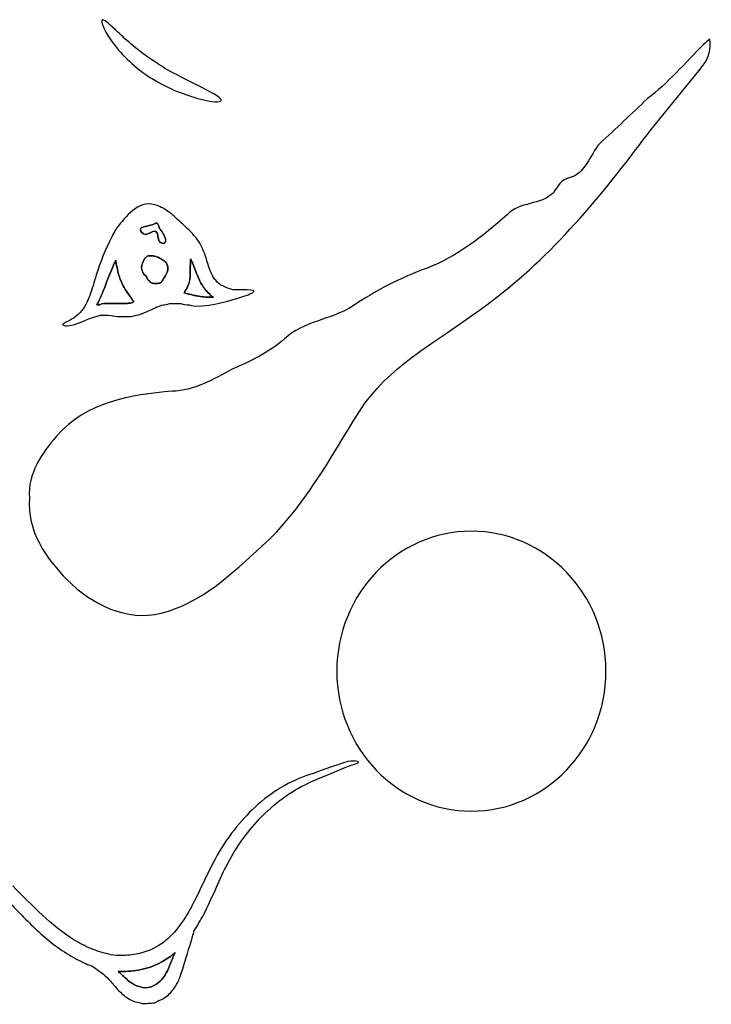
# Model space of a CAD drawing. Extents: x 11 to 842, y 37 to 849.
# Tile 3 of 8: x 282 to 419, y 37 to 232. Entities that reach past the tile are written whole.
import ezdxf

# ---------------------------------------------------------------- set-up
doc = ezdxf.new("R2010")
doc.units = 0
doc.layers.add('Layer_1', color=7, linetype='CONTINUOUS')

msp = doc.modelspace()

# ---------------------------------------------------------------- linework, layer by layer
at = {"layer": 'Layer_1', "color": 7}
for p, q in [((298.649563, 232.402561), (298.540011, 232.402561)), ((298.649906, 232.456022), (298.649563, 232.402561)), ((298.694991, 232.456022), (298.649906, 232.456022)), ((417.873088, 227.520481), (417.873081, 227.520495)), ((309.40884, 192.065227), (309.408818, 192.065307)), ((301.434574, 191.132043), (301.435392, 191.131984)), ((309.84254, 191.371465), (309.84254, 191.372268)), ((301.256012, 184.569921), (301.256596, 184.702406)), ((301.256384, 184.702975), (301.256603, 184.569103)), ((308.173286, 185.604484), (308.173293, 185.605843)), ((310.803309, 184.649149), (310.803309, 184.649441)), ((316.134274, 184.995771), (316.133733, 184.916017)), ((316.134245, 184.913797), (316.133901, 184.996004)), ((326.461522, 178.833031), (325.475118, 178.833031)), ((298.050388, 175.899176), (297.493135, 175.899176)), ((297.493273, 175.898899), (298.050527, 175.898899)), ((299.907941, 176.166205), (301.672893, 176.166205)), ((301.673411, 176.165752), (299.908459, 176.165752)), ((301.672893, 176.166205), (303.297837, 176.166205)), ((303.29821, 176.165752), (301.673411, 176.165752)), ((304.751662, 176.433), (304.825427, 176.433)), ((304.826092, 176.432328), (304.752327, 176.432328)), ((312.278022, 176.16508), (313.769533, 176.16508)), ((298.233997, 173.818481), (299.839368, 173.818481)), ((301.54896, 173.551905), (303.383368, 173.551905)), ((371.824981, 130.946843), (371.824981, 130.946843)), ((348.537927, 85.328135), (347.869661, 85.328135)), ((348.537752, 85.384225), (348.537927, 85.328135)), ((312.998201, 47.290665), (312.998639, 47.291395)), ((313.021484, 47.315205), (313.021557, 47.338576))]:
    msp.add_line(p, q, dxfattribs=at)
for points in [[(298.540011, 232.402561), (298.251525, 232.135985), (298.764958, 230.668502), (300.204833, 228.534288)], [(301.652231, 230.001624), (300.14531, 231.415572), (299.137434, 232.402634), (298.694991, 232.456022)], [(308.741764, 224.265858), (305.722883, 226.266712), (303.42843, 228.347538), (301.652231, 230.001624)], [(417.824885, 223.412143), (418.935594, 224.826092), (419.435223, 226.800215), (419.14754, 228.614246)], [(419.14754, 228.614246), (418.72248, 228.241039), (418.29793, 227.867322), (417.873088, 227.520481)], [(300.204833, 228.534288), (301.658074, 226.400073), (303.978088, 223.812314), (307.203365, 221.571396)], [(417.873081, 227.520495), (414.21281, 223.865629), (410.840953, 219.863944), (406.732455, 216.742683)], [(309.787326, 223.572031), (309.431648, 223.838607), (309.083274, 224.025575), (308.741764, 224.265858)], [(318.464703, 218.930103), (316.315224, 220.023868), (312.846304, 221.651223), (309.787326, 223.572031)], [(404.200823, 206.338354), (408.552219, 212.207481), (413.31897, 217.676371), (417.824885, 223.412143)], [(307.203365, 221.571396), (307.571459, 221.30482), (307.948171, 221.090829), (308.333209, 220.824399)], [(308.333209, 220.824399), (310.069459, 219.757219), (311.808118, 218.903592), (313.417653, 218.23664)], [(322.180845, 216.42239), (322.299891, 216.848912), (320.832993, 217.729562), (318.464703, 218.930103)], [(313.417653, 218.23664), (315.020395, 217.596128), (316.523592, 217.116145), (317.778398, 216.769304)], [(317.778398, 216.769304), (320.382954, 216.102499), (322.066838, 215.995649), (322.180845, 216.42239)], [(406.732455, 216.742683), (403.591459, 213.808083), (400.503779, 210.793511), (397.30459, 207.912306)], [(397.30459, 207.912306), (395.326085, 205.591343), (394.410159, 201.883161), (391.239731, 201.056118)], [(372.303942, 174.031494), (384.692954, 182.541731), (394.962782, 194.093198), (404.200823, 206.338354)], [(391.239731, 201.056118), (389.658023, 200.789542), (388.971498, 199.32206), (388.090775, 198.121592)], [(388.090775, 198.121592), (385.504623, 195.56049), (381.448724, 196.440849), (378.894832, 193.719729)], [(308.933458, 195.720582), (305.638871, 196.662362), (303.190973, 193.289336), (301.434574, 191.132043)], [(310.031532, 195.320353), (309.683157, 195.586929), (309.316524, 195.613952), (308.933458, 195.720582)], [(311.0397, 194.786471), (310.719809, 195.053047), (310.38312, 195.159677), (310.031532, 195.320353)], [(312.763534, 193.505957), (312.24718, 193.959501), (311.676488, 194.386315), (311.0397, 194.786471)], [(314.240292, 192.145397), (313.783826, 192.571918), (313.289894, 193.052412), (312.763534, 193.505957)], [(378.894832, 193.719729), (374.058413, 189.477957), (368.95341, 185.422913), (363.023351, 183.155286)], [(308.800981, 191.85239), (308.345976, 191.745759), (307.832981, 191.605533), (307.350223, 191.478453)], [(307.35053, 191.478825), (307.833288, 191.605175), (308.345917, 191.745401), (308.801141, 191.852032)], [(309.036152, 191.978739), (308.965951, 191.945523), (308.890083, 191.906267), (308.800981, 191.85239)], [(308.801141, 191.852032), (309.593858, 192.330408), (309.576403, 191.958662), (309.84254, 191.371465)], [(309.095259, 192.00425), (309.075758, 191.996063), (309.057171, 191.988672), (309.036152, 191.978739)], [(309.230372, 192.050905), (309.189802, 192.040716), (309.144922, 192.025014), (309.095259, 192.00425)], [(309.275165, 192.062115), (309.261178, 192.059888), (309.245447, 192.054695), (309.230372, 192.050905)], [(309.408818, 192.065307), (309.370555, 192.073202), (309.324828, 192.070814), (309.275165, 192.062115)], [(309.476579, 192.040797), (309.455786, 192.051051), (309.433503, 192.060129), (309.40884, 192.065227)], [(309.492121, 192.030864), (309.486994, 192.034172), (309.481925, 192.037897), (309.476579, 192.040797)], [(309.528207, 192.002227), (309.516646, 192.012737), (309.504858, 192.02264), (309.492121, 192.030864)], [(309.564907, 191.957435), (309.552739, 191.972597), (309.541653, 191.990023), (309.528207, 192.002227)], [(309.628367, 191.863221), (309.608742, 191.899862), (309.587197, 191.930091), (309.564907, 191.957435)], [(309.660714, 191.799147), (309.650109, 191.822014), (309.639278, 191.842829), (309.628367, 191.863221)], [(309.84257, 191.373356), (309.766614, 191.539875), (309.71549, 191.681562), (309.660714, 191.799147)], [(315.241449, 191.238308), (314.90476, 191.531907), (314.568801, 191.851798), (314.240292, 192.145397)], [(301.435392, 191.131984), (301.07241, 190.544787), (300.758362, 189.958174), (300.473235, 189.397926)], [(306.348715, 190.305015), (305.727922, 191.255121), (306.727034, 191.332099), (307.35053, 191.478825)], [(307.350223, 191.478453), (306.726508, 191.331653), (305.728127, 191.254967), (306.348628, 190.305153)], [(306.348628, 190.305153), (307.437134, 188.859873), (308.754604, 191.421486), (309.465449, 190.091162)], [(309.465682, 190.091754), (308.755057, 191.422077), (307.437222, 188.860027), (306.348715, 190.305015)], [(309.465449, 190.091162), (309.513301, 189.944363), (309.543596, 189.784417), (309.569158, 189.624472)], [(309.646078, 189.158008), (309.58562, 189.451606), (309.561358, 189.79852), (309.465682, 190.091754)], [(309.569158, 189.624472), (309.569187, 189.624267), (309.569121, 189.62415), (309.569158, 189.623836)], [(309.569158, 189.623836), (309.594734, 189.463891), (309.616112, 189.303945), (309.646574, 189.157146)], [(310.088667, 190.865408), (312.589149, 187.498444), (309.964508, 187.70557), (309.776809, 188.704463)], [(309.84254, 191.372268), (309.919957, 191.105692), (309.977654, 191.025354), (310.088667, 190.865408)], [(309.897937, 191.203916), (309.879941, 191.25144), (309.861909, 191.306164), (309.84257, 191.373356)], [(310.089288, 190.865766), (310.006028, 190.985543), (309.951983, 191.060768), (309.897937, 191.203916)], [(311.121996, 188.967088), (311.019017, 189.405295), (310.714463, 190.024044), (310.089288, 190.865766)], [(316.264954, 190.224516), (315.928265, 190.57143), (315.585733, 190.891321), (315.241449, 191.238308)], [(317.248875, 189.077363), (316.937018, 189.477592), (316.606902, 189.851017), (316.264954, 190.224516)], [(300.473235, 189.397926), (299.140282, 186.756779), (298.123203, 184.195751), (297.368027, 181.794726)], [(309.776809, 188.704463), (309.715497, 188.971039), (309.676022, 188.998062), (309.646078, 189.158008)], [(309.646574, 189.157146), (309.676935, 188.9972), (309.715906, 188.970177), (309.777306, 188.703601)], [(309.777306, 188.703601), (309.800721, 188.578712), (309.862026, 188.46697), (309.947476, 188.372025)], [(309.947476, 188.372025), (309.989778, 188.324793), (310.038039, 188.281462), (310.089894, 188.244214)], [(310.089894, 188.244214), (310.090025, 188.244119), (310.090529, 188.244302), (310.090529, 188.244214)], [(310.090529, 188.244214), (310.194968, 188.168989), (310.314745, 188.113483), (310.436713, 188.084269)], [(310.436713, 188.084269), (310.55795, 188.055223), (310.680648, 188.052229), (310.7902, 188.080544)], [(310.7902, 188.080544), (310.871998, 188.101761), (310.946494, 188.141155), (311.006382, 188.200321)], [(311.006382, 188.200321), (311.046434, 188.239431), (311.080877, 188.287232), (311.106439, 188.344929)], [(311.106439, 188.344929), (311.10652, 188.345097), (311.106366, 188.345243), (311.106439, 188.345564)], [(311.106439, 188.345564), (311.132432, 188.403203), (311.149982, 188.470453), (311.158075, 188.54787)], [(311.158075, 188.54787), (311.170213, 188.663995), (311.160624, 188.80276), (311.121996, 188.967088)], [(318.120834, 187.743461), (317.861562, 188.197005), (317.568694, 188.650476), (317.248875, 189.077363)], [(318.832191, 186.142763), (318.643031, 186.676645), (318.412973, 187.20987), (318.120834, 187.743461)], [(307.450733, 185.502849), (308.773972, 185.850494), (309.89067, 185.264026), (310.803309, 184.649149)], [(319.341972, 184.622112), (319.193711, 185.102679), (319.028653, 185.609173), (318.832191, 186.142763)], [(299.637063, 180.888018), (300.110326, 182.115216), (300.647568, 183.395731), (301.256384, 184.702975)], [(301.256596, 184.702406), (300.952042, 184.048747), (300.665747, 183.402026), (300.396176, 182.765165)], [(301.690567, 182.449145), (301.523318, 183.149546), (301.394777, 183.86302), (301.256012, 184.569921)], [(301.256603, 184.569103), (301.535595, 183.155155), (301.768575, 181.714549), (302.361907, 180.407377)], [(306.962132, 181.847983), (305.698562, 183.186049), (306.773703, 184.897685), (307.450733, 185.502849)], [(306.41785, 183.694843), (306.401702, 183.608663), (306.3896, 183.521752), (306.38302, 183.43338)], [(306.41785, 183.695479), (306.417813, 183.695282), (306.417894, 183.695158), (306.41785, 183.694843)], [(306.478819, 183.950369), (306.45436, 183.86638), (306.434056, 183.78166), (306.41785, 183.695479)], [(306.665787, 184.433858), (306.592023, 184.280485), (306.527752, 184.118349), (306.478819, 183.950369)], [(306.782643, 184.656613), (306.741568, 184.584747), (306.702305, 184.510544), (306.665787, 184.433858)], [(306.782643, 184.657248), (306.782548, 184.657095), (306.78273, 184.656934), (306.782643, 184.656613)], [(306.831788, 184.736126), (306.81564, 184.709468), (306.798309, 184.684527), (306.782643, 184.657248)], [(307.45112, 185.503207), (307.255388, 185.328655), (307.02825, 185.059888), (306.831788, 184.736126)], [(307.780506, 185.56915), (307.671684, 185.552652), (307.562133, 185.532516), (307.45112, 185.503207)], [(307.852671, 185.579725), (307.82865, 185.576541), (307.804651, 185.572846), (307.780506, 185.56915)], [(308.173293, 185.605843), (308.068123, 185.603294), (307.960762, 185.593551), (307.852671, 185.579725)], [(308.509975, 185.592024), (308.398962, 185.60149), (308.287219, 185.607128), (308.173286, 185.604484)], [(308.575297, 185.586423), (308.553664, 185.58865), (308.531746, 185.590147), (308.509975, 185.592024)], [(308.874738, 185.540382), (308.776142, 185.560072), (308.676815, 185.57565), (308.575297, 185.586423)], [(309.274237, 185.437403), (309.144236, 185.479099), (309.010582, 185.513359), (308.874738, 185.540382)], [(309.333337, 185.415617), (309.313398, 185.422373), (309.294321, 185.430969), (309.274237, 185.437403)], [(309.644464, 185.297301), (309.542946, 185.340574), (309.439237, 185.37983), (309.333337, 185.415617)], [(309.790533, 185.231358), (309.742052, 185.253845), (309.693397, 185.276333), (309.644464, 185.297301)], [(310.007445, 185.125458), (309.936193, 185.162421), (309.863567, 185.197222), (309.790533, 185.231358)], [(310.152784, 185.048042), (310.104785, 185.074604), (310.056378, 185.100415), (310.007445, 185.125458)], [(310.287898, 184.970625), (310.243032, 184.996779), (310.198795, 185.023108), (310.152784, 185.048042)], [(310.803521, 184.648543), (310.639194, 184.759555), (310.465371, 184.866916), (310.287898, 184.970625)], [(310.803309, 184.649441), (311.749983, 184.01185), (311.64306, 182.986591), (311.508092, 182.568542)], [(310.968579, 184.524384), (310.917397, 184.567014), (310.862679, 184.608374), (310.803521, 184.648543)], [(310.969215, 184.524384), (310.969098, 184.524486), (310.968579, 184.524282), (310.968579, 184.524384)], [(311.332196, 184.1132), (311.241633, 184.257078), (311.122587, 184.396574), (310.969215, 184.524384)], [(311.478265, 183.820331), (311.440674, 183.918928), (311.392815, 184.017525), (311.332196, 184.1132)], [(311.588547, 182.97985), (311.60983, 183.227437), (311.591096, 183.524688), (311.478265, 183.820331)], [(316.082273, 184.622068), (316.025255, 183.661664), (316.051438, 182.674749), (316.020683, 181.714272)], [(316.02126, 181.714695), (316.05203, 182.675172), (316.025562, 183.662161), (316.08258, 184.622564)], [(316.107149, 184.868924), (316.095522, 184.822233), (316.084406, 184.754991), (316.082273, 184.622068)], [(316.08258, 184.622564), (316.086874, 184.88914), (316.12808, 184.88914), (316.134274, 184.995771)], [(316.133901, 184.996004), (316.130717, 184.942638), (316.118776, 184.915666), (316.107149, 184.868924)], [(316.133733, 184.916017), (316.25351, 184.649441), (316.365983, 184.462473), (316.474805, 184.195897)], [(316.475316, 184.193676), (316.367225, 184.460252), (316.254021, 184.647221), (316.134245, 184.913797)], [(316.474805, 184.195897), (316.662503, 183.769375), (316.839247, 183.288881), (317.01526, 182.835337)], [(317.015771, 182.833117), (316.839028, 183.286661), (316.662284, 183.766863), (316.475316, 184.193676)], [(319.796246, 183.181579), (319.640683, 183.635123), (319.500456, 184.088594), (319.341972, 184.622112)], [(297.368027, 181.794726), (297.139429, 181.047802), (296.941505, 180.354121), (296.745773, 179.713827)], [(300.396176, 182.765165), (300.126679, 182.128304), (299.873979, 181.50123), (299.637202, 180.887594)], [(302.361024, 180.407976), (302.064504, 181.061635), (301.857816, 181.748817), (301.690567, 182.449145)], [(306.38302, 183.432737), (306.376454, 183.345096), (306.374993, 183.255994), (306.379288, 183.166892)], [(306.379288, 183.166892), (306.379302, 183.16668), (306.37928, 183.166578), (306.379288, 183.166256)], [(306.379288, 183.166256), (306.383619, 183.077154), (306.39388, 182.988052), (306.410378, 182.89895)], [(306.38302, 183.43338), (306.382998, 183.433168), (306.383027, 183.433059), (306.38302, 183.432737)], [(306.410378, 182.89895), (306.443514, 182.720015), (306.502402, 182.541081), (306.592965, 182.364337)], [(306.592965, 182.364337), (306.638064, 182.275965), (306.690831, 182.189054), (306.75218, 182.102874)], [(306.75218, 182.102874), (306.813668, 182.016693), (306.882912, 181.931973), (306.962519, 181.847983)], [(308.99052, 180.087267), (307.596145, 180.197549), (307.645662, 181.254651), (306.962132, 181.847983)], [(306.962519, 181.847983), (307.218871, 181.625228), (307.372243, 181.337472), (307.537301, 181.059137)], [(311.508092, 182.568542), (311.339383, 181.874714), (310.814265, 181.256404), (310.534615, 180.72778)], [(310.535368, 180.72721), (310.70992, 181.058057), (310.980878, 181.423229), (311.200712, 181.820245)], [(311.200712, 181.820245), (311.244555, 181.899122), (311.286163, 181.98019), (311.324871, 182.061259)], [(311.324871, 182.061259), (311.324951, 182.061434), (311.32479, 182.06158), (311.324871, 182.061901)], [(311.324871, 182.061901), (311.363462, 182.1437), (311.398636, 182.226229), (311.430041, 182.310949)], [(311.430041, 182.310949), (311.430114, 182.311139), (311.429975, 182.31127), (311.430041, 182.311584)], [(311.430041, 182.311584), (311.461131, 182.395574), (311.487928, 182.481024), (311.508918, 182.567936)], [(311.508918, 182.567936), (311.525833, 182.620323), (311.5422, 182.681869), (311.5562, 182.751252)], [(311.5562, 182.751252), (311.570186, 182.820525), (311.581463, 182.897321), (311.588547, 182.97985)], [(317.01526, 182.835337), (317.202228, 182.328477), (317.387736, 181.848275), (317.603188, 181.341343)], [(317.603699, 181.339415), (317.388247, 181.846274), (317.20274, 182.326257), (317.015771, 182.833117)], [(320.31187, 181.927722), (320.12198, 182.300929), (319.957652, 182.728034), (319.796246, 183.181579)], [(320.797549, 181.100753), (320.620806, 181.367328), (320.457209, 181.634635), (320.31187, 181.927722)], [(363.023351, 183.155286), (357.829064, 181.207821), (352.817224, 178.753423), (348.172155, 175.552145)], [(298.872976, 178.887164), (299.130057, 179.527677), (299.376914, 180.221066), (299.637063, 180.888018)], [(299.637202, 180.887594), (299.377199, 180.220789), (299.130342, 179.527107), (298.873261, 178.886887)], [(304.072441, 177.580445), (303.426816, 178.460876), (302.806461, 179.394184), (302.361024, 180.407976)], [(302.361907, 180.407377), (302.807418, 179.393585), (303.4277, 178.459912), (304.073617, 177.579481)], [(307.537301, 181.059137), (307.592311, 180.966384), (307.648313, 180.87436), (307.710393, 180.786719)], [(307.710393, 180.786719), (307.710495, 180.786573), (307.710291, 180.786397), (307.710393, 180.786083)], [(307.710393, 180.786083), (307.77218, 180.698442), (307.839664, 180.614452), (307.91708, 180.536305)], [(307.91708, 180.536305), (308.033205, 180.41945), (308.17051, 180.317202), (308.345063, 180.239785)], [(308.345063, 180.239785), (308.519615, 180.161638), (308.729955, 180.108323), (308.991418, 180.087143)], [(310.534615, 180.72778), (310.189893, 180.0303), (309.499424, 180.084346), (308.99052, 180.087267)], [(308.991418, 180.087143), (309.118498, 180.086508), (309.257264, 180.08233), (309.398951, 180.087778)], [(309.398951, 180.087778), (309.540638, 180.093198), (309.685246, 180.107753), (309.824742, 180.144395)], [(309.824742, 180.144395), (310.034351, 180.199368), (310.232275, 180.30361), (310.390759, 180.499343)], [(310.390759, 180.499343), (310.443636, 180.564584), (310.492277, 180.639569), (310.535368, 180.72721)], [(314.961675, 178.540031), (315.599997, 179.447047), (316.027468, 180.567542), (316.02126, 181.714695)], [(315.732299, 180.036961), (315.609601, 179.682744), (315.449656, 179.343133), (315.264148, 179.021635)], [(316.003257, 181.285559), (315.966236, 180.859037), (315.871795, 180.439673), (315.732299, 180.036961)], [(316.020683, 181.714272), (316.021319, 181.571124), (316.015615, 181.427976), (316.003257, 181.285559)], [(317.603188, 181.341343), (317.825943, 180.807461), (318.076451, 180.300893), (318.371803, 179.820764)], [(318.159492, 180.184155), (317.954265, 180.55444), (317.770948, 180.939259), (317.603699, 181.339415)], [(318.372752, 179.818982), (318.298988, 179.938759), (318.228144, 180.060726), (318.159492, 180.184155)], [(318.371803, 179.820764), (318.605513, 179.420535), (318.863325, 179.073767), (319.139688, 178.726999)], [(318.552417, 179.527574), (318.491046, 179.621789), (318.43118, 179.718925), (318.372752, 179.818982)], [(321.39205, 180.380632), (321.182441, 180.647208), (320.983057, 180.834177), (320.797549, 181.100753)], [(322.077844, 179.793435), (321.841213, 180.060011), (321.611884, 180.166641), (321.39205, 180.380632)], [(325.475118, 178.833031), (324.166704, 178.735895), (323.165401, 179.341351), (322.077844, 179.793435)], [(296.745773, 179.713827), (296.531051, 178.993707), (296.328745, 178.353267), (296.098687, 177.739704)], [(297.985387, 176.806265), (298.3082, 177.47307), (298.593765, 178.166825), (298.872976, 178.887164)], [(298.873261, 178.886887), (298.593538, 178.166766), (298.307973, 177.472865), (297.985526, 176.805914)], [(314.792966, 178.273455), (314.863473, 178.273455), (314.896675, 178.540031), (314.961675, 178.540031)], [(315.802157, 178.006879), (315.488108, 178.006879), (315.146307, 178.273455), (314.792966, 178.273455)], [(314.917512, 178.497306), (314.877613, 178.42208), (314.845967, 178.27236), (314.793353, 178.27236)], [(314.793353, 178.27236), (314.881725, 178.27236), (314.969366, 178.2557), (315.055547, 178.230679)], [(314.938662, 178.52779), (314.931432, 178.520494), (314.924165, 178.509824), (314.917512, 178.497306)], [(314.961055, 178.538972), (314.953152, 178.538972), (314.945732, 178.534765), (314.938662, 178.52779)], [(315.189653, 178.888807), (315.116969, 178.769031), (315.040662, 178.652176), (314.961055, 178.538972)], [(315.055547, 178.230679), (315.228639, 178.180635), (315.398079, 178.097026), (315.561676, 178.047362)], [(315.189653, 178.889443), (315.189558, 178.889289), (315.189748, 178.889129), (315.189653, 178.888807)], [(315.264148, 179.021635), (315.238951, 178.977844), (315.21566, 178.932533), (315.189653, 178.889443)], [(315.561676, 178.047362), (315.643475, 178.022362), (315.723813, 178.005689), (315.80269, 178.005689)], [(317.348882, 177.659965), (316.856629, 177.659965), (316.369489, 177.926541), (315.802157, 178.006879)], [(315.80269, 178.005689), (316.086064, 177.965658), (316.349718, 177.879339), (316.603951, 177.801922)], [(318.740116, 179.252234), (318.676028, 179.342067), (318.613766, 179.43336), (318.552417, 179.527574)], [(319.140345, 178.725656), (319.00231, 178.899478), (318.868657, 179.072569), (318.740116, 179.252234)], [(319.139688, 178.726999), (319.428904, 178.407108), (319.739301, 178.086487), (320.06467, 177.819911)], [(320.0654, 177.817983), (319.739666, 178.084559), (319.42927, 178.40518), (319.140345, 178.725656)], [(320.06467, 177.819911), (320.263324, 177.553335), (320.46782, 177.50002), (320.676699, 177.366366)], [(320.215121, 177.653655), (320.164756, 177.698257), (320.115064, 177.751521), (320.0654, 177.817983)], [(328.650658, 178.566455), (328.613922, 178.833031), (327.835885, 178.833031), (326.461522, 178.833031)], [(326.635928, 177.579393), (327.976331, 178.005915), (328.686153, 178.379779), (328.650658, 178.566455)], [(295.284863, 175.9256), (294.945983, 175.31211), (294.588844, 174.805104), (294.206947, 174.378291)], [(296.098687, 177.739704), (295.846718, 177.072899), (295.582333, 176.485848), (295.284863, 175.9256)], [(297.493135, 175.899176), (297.663305, 176.192775), (297.829093, 176.486374), (297.985387, 176.806265)], [(297.985526, 176.805914), (297.828502, 176.486023), (297.664174, 176.192424), (297.493273, 175.898899)], [(299.908459, 176.165752), (299.256991, 176.165752), (298.64372, 176.165752), (298.050388, 175.899176)], [(298.050527, 175.898899), (298.181989, 175.957976), (298.314181, 176.002608), (298.447835, 176.038394)], [(298.447835, 176.038394), (298.917446, 176.164014), (299.401081, 176.166205), (299.907941, 176.166205)], [(303.297837, 176.166205), (303.671044, 176.166205), (304.042278, 176.166227), (304.399636, 176.278678)], [(304.752327, 176.432328), (304.290749, 176.165752), (303.795429, 176.165752), (303.29821, 176.165752)], [(304.652335, 176.72879), (304.47194, 177.020197), (304.271095, 177.30065), (304.072441, 177.580445)], [(304.073617, 177.579481), (304.338002, 177.206275), (304.6075, 176.832484), (304.826092, 176.432328)], [(304.399636, 176.278678), (304.459013, 176.297375), (304.518682, 176.31919), (304.57711, 176.344628)], [(304.57711, 176.344628), (304.6358, 176.370176), (304.693965, 176.399616), (304.751662, 176.433)], [(304.825427, 176.433), (304.770695, 176.533057), (304.712954, 176.631654), (304.652335, 176.72879)], [(309.734157, 175.525298), (310.156297, 175.791874), (310.552363, 175.818897), (310.932069, 175.898504)], [(310.932069, 175.898504), (311.361512, 175.898504), (311.817394, 176.16508), (312.278022, 176.16508)], [(313.769533, 176.16508), (314.309989, 176.16508), (314.853657, 175.898504), (315.395062, 175.898504)], [(315.395062, 175.898504), (315.986642, 175.898504), (316.555508, 175.631928), (317.131458, 175.631928)], [(316.603951, 177.801922), (316.858112, 177.725236), (317.103508, 177.658044), (317.349269, 177.658044)], [(317.131458, 175.631928), (320.717525, 175.721761), (323.523073, 176.521781), (326.635928, 177.579393)], [(320.676699, 177.366366), (319.759167, 177.366366), (318.620632, 177.366366), (317.348882, 177.659965)], [(317.349269, 177.658044), (317.826184, 177.547762), (318.28433, 177.47984), (318.719177, 177.43675)], [(318.719177, 177.43675), (319.142777, 177.394923), (319.54286, 177.377964), (319.917966, 177.370807)], [(319.917966, 177.370807), (319.927716, 177.370617), (319.938737, 177.36985), (319.94845, 177.369529)], [(319.94845, 177.369529), (320.204071, 177.364942), (320.447276, 177.365169), (320.676604, 177.365169)], [(320.367033, 177.541912), (320.315923, 177.573573), (320.265515, 177.609221), (320.215121, 177.653655)], [(320.367668, 177.541912), (320.367537, 177.542), (320.367033, 177.541825), (320.367033, 177.541912)], [(320.676604, 177.365169), (320.572165, 177.431754), (320.469186, 177.479102), (320.367668, 177.541912)], [(294.206947, 174.378291), (293.686941, 173.791093), (293.120558, 173.364572), (292.626334, 173.071046)], [(305.345075, 173.818481), (305.916205, 173.818481), (306.459436, 174.11208), (306.979807, 174.325341)], [(306.979807, 174.325341), (307.488127, 174.591917), (307.96234, 174.72557), (308.428519, 174.938831)], [(308.428519, 174.938831), (308.608184, 174.938831), (308.786388, 175.205407), (308.960941, 175.205407)], [(308.960941, 175.205407), (309.227517, 175.471983), (309.483868, 175.471983), (309.734157, 175.525298)], [(348.172155, 175.552145), (343.898103, 172.830952), (338.561639, 172.697591), (334.714422, 169.096113)], [(349.626996, 154.716757), (355.176129, 163.547105), (364.412497, 168.162389), (372.303942, 174.031494)], [(291.220639, 172.350926), (290.880298, 172.08435), (290.688947, 172.08435), (290.69479, 171.977719)], [(290.69479, 171.977719), (290.699092, 171.977719), (290.903669, 171.711143), (291.304628, 171.711143)], [(292.626334, 173.071046), (292.065429, 172.724132), (291.547906, 172.510871), (291.220639, 172.350926)], [(291.304628, 171.711143), (291.696824, 171.711143), (292.310167, 171.711143), (293.051322, 171.977719)], [(293.051322, 171.977719), (295.223733, 172.684693), (296.282515, 173.367712), (298.233997, 173.818481)], [(299.839368, 173.818481), (300.365217, 173.818481), (300.931892, 173.551905), (301.54896, 173.551905)], [(303.383368, 173.551905), (303.999049, 173.551905), (304.659792, 173.551905), (305.345075, 173.818481)], [(334.714422, 169.096113), (331.636236, 166.454966), (328.092821, 164.69425), (324.468512, 163.146941)], [(324.468512, 163.146941), (320.656549, 161.11943), (316.803102, 158.798466), (312.434565, 158.71842)], [(312.434565, 158.71842), (304.333226, 158.077908), (295.345248, 156.610864), (289.51884, 149.808042)], [(330.267029, 127.95884), (338.407485, 135.295296), (343.693212, 145.379521), (349.626996, 154.716757)], [(289.51884, 149.808042), (286.643471, 146.473286), (283.728736, 142.391628), (284.106471, 137.536272)], [(284.106471, 137.536272), (283.574049, 131.053509), (287.470368, 125.451251), (291.609095, 121.316183)], [(371.824981, 130.946843), (357.079082, 130.946991), (345.123918, 118.514444), (345.119722, 103.175213)], [(398.530124, 103.175213), (398.525928, 118.514396), (386.570835, 130.946924), (371.824981, 130.946843)], [(310.250869, 114.699987), (318.074662, 116.540456), (324.28819, 122.543309), (330.267029, 127.95884)], [(291.609095, 121.316183), (296.56025, 116.380511), (303.453759, 112.939271), (310.250869, 114.699987)], [(345.119722, 103.175213), (345.123937, 87.835998), (357.079096, 75.403473), (371.824981, 75.403621)], [(371.824981, 75.403621), (386.570821, 75.40354), (398.525909, 87.836045), (398.530124, 103.175213)], [(347.869661, 85.328135), (346.880993, 85.328135), (341.402601, 83.167044), (339.57611, 82.606869)], [(339.991377, 81.192044), (341.659631, 81.939187), (347.075871, 84.206909), (347.988386, 84.500508)], [(347.988386, 84.500508), (348.936812, 84.82186), (349.446958, 84.982535), (349.431767, 85.113998)], [(349.431767, 85.113998), (349.421097, 85.113998), (349.115528, 85.384225), (348.537752, 85.384225)], [(339.57611, 82.606869), (337.927867, 82.073717), (336.000048, 81.246236), (333.935071, 79.992233)], [(334.834775, 78.257518), (336.71074, 79.591128), (338.470579, 80.525239), (339.991377, 81.192044)], [(333.935071, 79.992233), (332.297126, 79.005537), (330.589286, 77.751534), (328.884223, 76.177641)], [(330.265955, 74.362587), (331.8045, 75.936481), (333.346624, 77.216776), (334.834775, 78.257518)], [(328.884223, 76.177641), (326.047124, 73.563005), (323.271228, 70.148642), (320.94719, 65.880067)], [(323.14122, 64.38505), (325.218686, 68.466949), (327.704051, 71.774828), (330.265955, 74.362587)], [(320.94719, 65.880067), (320.095899, 64.306173), (319.348902, 62.732279), (318.569405, 61.078047)], [(320.945364, 59.663369), (321.693091, 61.343893), (322.375745, 62.891494), (323.14122, 64.38505)], [(318.569405, 61.078047), (317.844172, 59.530446), (317.090967, 57.93026), (316.275537, 56.409681)], [(286.681514, 54.782472), (284.707757, 56.59665), (282.627076, 58.730718), (280.800118, 60.544895)], [(318.659676, 54.808034), (319.505781, 56.435243), (320.252047, 58.115768), (320.945364, 59.663369)], [(279.015739, 58.46049), (280.79223, 56.620021), (282.822444, 54.431907), (284.865657, 52.484807)], [(292.957662, 49.873823), (290.695929, 51.261479), (288.609772, 52.995318), (286.681514, 54.782472)], [(316.275537, 56.409681), (315.483405, 54.96871), (314.602024, 53.52847), (313.580491, 52.248175)], [(316.770565, 51.606932), (317.473887, 52.647674), (318.099209, 53.741), (318.659676, 54.808034)], [(284.865657, 52.484807), (286.848179, 50.590291), (289.057035, 48.696506), (291.526697, 47.148905)], [(313.580491, 52.248175), (312.599491, 50.994172), (311.485277, 49.873823), (310.227111, 49.020049)], [(316.490113, 50.512875), (316.604777, 50.914565), (316.698261, 51.28631), (316.770565, 51.606932)], [(296.337699, 48.112961), (295.169293, 48.594988), (294.04091, 49.179995), (292.957662, 49.873823)], [(310.227111, 49.020049), (308.769415, 48.00633), (307.068368, 47.339525), (305.277781, 47.018904)], [(314.687183, 44.590506), (315.416797, 47.018173), (316.077248, 49.045611), (316.490113, 50.512875)], [(291.526697, 47.148905), (292.711755, 46.401762), (293.967876, 45.707934), (295.291115, 45.147759)], [(299.876295, 47.018904), (298.666624, 47.289131), (297.480836, 47.632394), (296.337699, 48.112961)], [(301.867362, 46.748676), (301.197635, 46.748676), (300.531852, 46.748676), (299.876295, 47.018904)], [(305.277781, 47.018904), (304.164735, 46.748676), (303.01897, 46.748676), (301.867362, 46.748676)], [(311.771061, 46.327778), (312.206346, 46.64913), (312.622132, 46.970482), (313.021484, 47.315205)], [(312.998639, 47.291395), (312.606444, 46.955437), (312.199203, 46.634085), (311.771806, 46.322958)], [(313.021557, 47.338576), (312.783465, 46.805424), (312.543912, 46.271542), (312.305819, 45.684344)], [(312.305834, 45.680254), (312.536623, 46.249923), (312.768142, 46.773581), (312.998201, 47.290665)], [(295.291115, 45.147759), (295.693535, 44.877532), (296.104573, 44.826408), (296.519409, 44.694945)], [(311.771806, 46.322958), (309.961791, 45.068955), (307.901707, 44.218103), (305.754565, 43.844166)], [(305.756741, 43.846796), (307.903956, 44.219272), (309.961046, 45.073776), (311.771061, 46.327778)], [(312.305819, 45.684344), (312.042165, 45.04164), (311.768285, 44.323711), (311.487906, 43.736514)], [(311.487993, 43.736075), (311.767716, 44.320351), (312.042325, 45.040472), (312.305834, 45.680254)], [(296.519409, 44.694945), (297.227844, 44.191007), (298.665309, 43.227682), (299.515431, 42.373909)], [(305.754565, 43.844166), (304.428623, 43.573939), (303.071934, 43.573939), (301.715245, 43.573939)], [(301.715245, 43.573939), (301.824067, 43.547208), (301.940922, 43.281801), (302.049013, 43.281801)], [(301.718663, 43.576568), (303.075352, 43.576568), (304.4308, 43.576568), (305.756741, 43.846796)], [(302.045128, 43.28443), (301.937036, 43.28443), (301.827485, 43.554658), (301.718663, 43.576568)], [(303.116252, 42.324026), (302.762765, 42.645378), (302.407817, 42.96673), (302.045128, 43.28443)], [(302.049013, 43.281801), (302.411995, 42.960449), (302.764021, 42.639097), (303.117289, 42.322127)], [(310.578349, 42.216958), (310.924532, 42.640558), (311.218131, 43.175901), (311.487993, 43.736075)], [(311.487906, 43.736514), (311.218408, 43.174148), (310.92627, 42.642457), (310.58016, 42.215935)], [(313.967062, 42.403122), (314.264313, 43.176558), (314.49218, 43.950724), (314.687183, 44.590506)], [(299.515431, 42.373909), (299.80903, 42.081771), (300.095325, 41.760419), (300.417042, 41.413505)], [(300.417042, 41.413505), (300.709911, 41.070243), (301.020307, 40.690463), (301.367075, 40.293155)], [(304.108279, 41.470253), (303.776703, 41.74048), (303.443665, 42.032618), (303.116252, 42.324026)], [(303.117289, 42.322127), (303.445214, 42.029989), (303.778981, 41.730548), (304.110412, 41.462511)], [(305.067734, 40.856763), (304.744191, 41.12699), (304.422839, 41.229239), (304.108279, 41.470253)], [(304.110412, 41.462511), (304.425191, 41.221497), (304.746543, 41.119249), (305.070159, 40.856325)], [(309.423147, 41.148901), (307.765483, 40.017596), (306.535508, 40.278329), (305.067734, 40.856763)], [(305.070159, 40.856325), (306.537933, 40.279352), (307.76893, 40.017158), (309.426594, 41.148463)], [(310.58016, 42.215935), (310.260999, 41.792335), (309.867343, 41.4425), (309.423147, 41.148901)], [(309.426594, 41.148463), (309.870644, 41.440601), (310.258823, 41.791166), (310.578349, 42.216958)], [(312.787993, 40.162424), (313.313842, 40.909567), (313.688947, 41.683002), (313.967062, 42.403122)], [(301.367075, 40.293155), (301.687697, 39.949893), (302.048487, 39.546012), (302.458138, 39.172806)], [(302.458138, 39.172806), (302.847412, 38.829544), (303.292703, 38.478978), (303.800001, 38.185379)], [(310.940366, 38.375269), (311.659756, 38.857297), (312.282959, 39.469326), (312.787993, 40.162424)], [(303.800001, 38.185379), (304.514278, 37.761779), (305.309989, 37.462338), (306.15142, 37.331606)], [(306.15142, 37.331606), (306.95553, 37.061378), (307.797691, 37.331606), (308.635251, 37.331606)], [(308.635251, 37.331606), (308.893793, 37.331606), (309.149414, 37.331606), (309.401237, 37.601834)], [(309.401237, 37.601834), (309.948265, 37.872061), (310.464984, 38.054648), (310.940366, 38.375269)]]:
    msp.add_open_spline(points, degree=3, dxfattribs=at)

doc.saveas('drawing.dxf')
